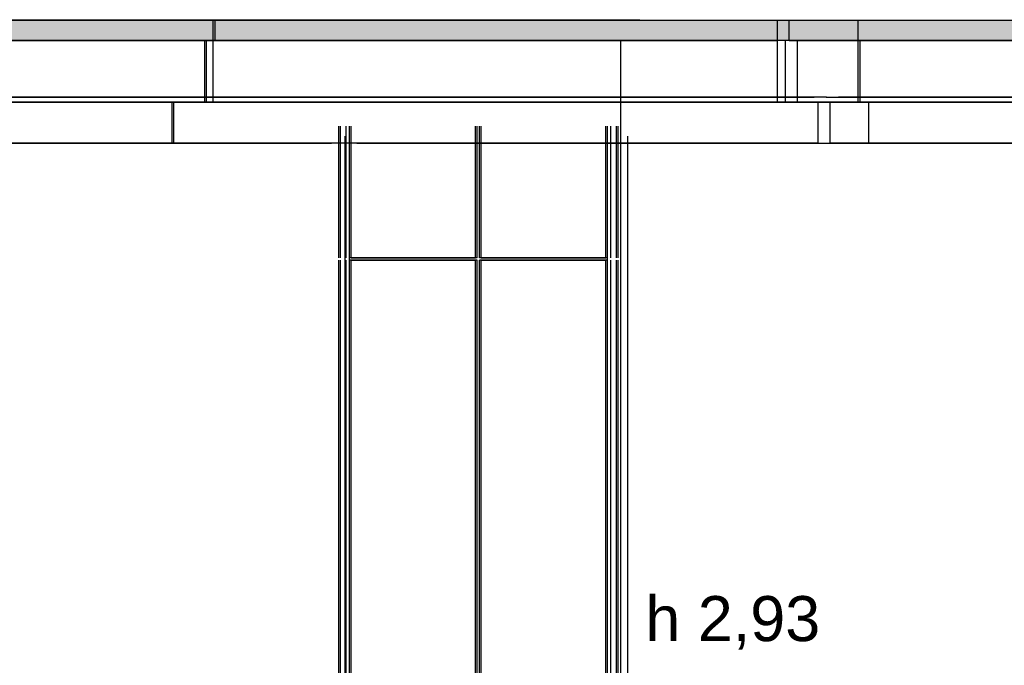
# Model space of a CAD drawing. Header units: millimetres. Extents: x -8253 to 34045, y -61360 to 6071.
# Tile 8 of 67: x 6240 to 8644, y -48591 to -47016. Entities that reach past the tile are written whole.
import ezdxf

# ---------------------------------------------------------------- set-up
doc = ezdxf.new("R2010")
doc.units = ezdxf.units.MM
for name, color, linetype in [('S-QUOTE', 40, 'Continuous'), ('S-TAGLIO-CS', 9, 'Continuous'), ('S-VISTA', 8, 'Continuous')]:
    doc.layers.add(name, color=color, linetype=linetype)
doc.styles.add('VISIO', font='arial.ttf')

msp = doc.modelspace()

# ---------------------------------------------------------------- hatches: boundary and pattern name
at = {"layer": 'S-TAGLIO-CS'}
msp.add_hatch(color=9, dxfattribs=at).paths.add_polyline_path([(10804, -47068), (10788, -47068), (10784, -47068), (7754, -47068), (3654, -47068), (3642, -47068), (3634, -47068), (3634, -47038), (3634, -47016), (7754, -47016), (10804, -47016), (10804, -47056), (10804, -47068)])

# ---------------------------------------------------------------- linework, layer by layer
at = {"layer": 'S-QUOTE'}
msp.add_line((7707.5, -49998), (7707.5, -47067), dxfattribs=at)
at = {"layer": 'S-TAGLIO-CS'}
for p, q in [((7754.2, -47017), (3633.7, -47017)), ((7754.2, -47017), (10803, -47017)), ((7754.2, -47067), (3633.7, -47067)), ((10803, -47067), (7754.2, -47067))]:
    msp.add_line(p, q, dxfattribs=at)
at = {"layer": 'S-VISTA'}
for p, q in [((3956, -47017), (6717, -47017)), ((6712, -47017), (8090, -47017)), ((6712, -47067), (6712, -47017)), ((6717, -47067), (6717, -47017)), ((8090, -47067), (8090, -47017)), ((8119, -47017), (8287, -47017)), ((8119, -47067), (8119, -47017)), ((8119, -47067), (8119, -47017)), ((8287, -47017), (10803, -47017)), ((8287, -47067), (8287, -47017)), ((3956, -47067), (6717, -47067)), ((3956, -47067), (6717, -47067)), ((6696, -47067), (3966, -47067)), ((8110, -47067), (6692, -47067)), ((6692, -47217), (6692, -47067)), ((6696, -47217), (6696, -47067)), ((6712, -47067), (8090, -47067)), ((6712, -47067), (8090, -47067)), ((6712, -47217), (6712, -47067)), ((8090, -47217), (8090, -47067)), ((8110, -47217), (8110, -47067)), ((8119, -47067), (8287, -47067)), ((8119, -47067), (8287, -47067)), ((8292, -47067), (8139, -47067)), ((8139, -47217), (8139, -47067)), ((8139, -47217), (8139, -47067)), ((8287, -47067), (10803, -47067)), ((8287, -47067), (10803, -47067)), ((8287, -47217), (8287, -47067)), ((10783, -47067), (8292, -47067)), ((8292, -47217), (8292, -47067)), ((3956, -47217), (6666.8, -47217)), ((6696, -47217), (3966, -47217)), ((4000, -47205), (6626, -47205)), ((4000, -47217), (6626, -47217)), ((6616, -47217), (4005, -47217)), ((6596, -47205), (4014, -47205)), ((6596, -47217), (4014, -47217)), ((8210, -47205), (6592, -47205)), ((8210, -47217), (6592, -47217)), ((8190, -47217), (6612, -47217)), ((6612, -47317), (6612, -47217)), ((6616, -47317), (6616, -47217)), ((6622, -47205), (8180, -47205)), ((6622, -47217), (8180, -47217)), ((8110, -47217), (6692, -47217)), ((6712, -47217), (8090, -47217)), ((8292, -47217), (8139, -47217)), ((8175, -47217), (8287, -47217)), ((8190, -47317), (8190, -47217)), ((8209, -47205), (8310, -47205)), ((8209, -47217), (8310, -47217)), ((8313, -47217), (8219, -47217)), ((8219, -47317), (8219, -47217)), ((8219, -47317), (8219, -47217)), ((8318, -47205), (8239, -47205)), ((8318, -47217), (8239, -47217)), ((8287, -47217), (10803, -47217)), ((10783, -47217), (8292, -47217)), ((8310, -47205), (10713, -47205)), ((8310, -47217), (10713, -47217)), ((10703, -47217), (8313, -47217)), ((8313, -47317), (8313, -47217)), ((10683, -47205), (8318, -47205)), ((10683, -47217), (8318, -47217)), ((7019, -47597), (7019, -47276)), ((7019, -47597), (7019, -47276)), ((7019, -47597), (7019, -47276)), ((7019, -47597), (7019, -47276)), ((7019, -47597), (7019, -47276)), ((7019, -47597), (7019, -47276)), ((7023, -47597), (7023, -47276)), ((7023, -47597), (7023, -47276)), ((7023, -47597), (7023, -47276)), ((7023, -47597), (7023, -47276)), ((7023, -47597), (7023, -47276)), ((7023, -47597), (7023, -47276)), ((7037, -47597), (7037, -47276)), ((7037, -47597), (7037, -47276)), ((7037, -47597), (7037, -47276)), ((7037, -47597), (7037, -47276)), ((7037, -47597), (7037, -47276)), ((7037, -47597), (7037, -47276)), ((7045, -47597), (7045, -47276)), ((7045, -47597), (7045, -47276)), ((7045, -47597), (7045, -47276)), ((7045, -47597), (7045, -47276)), ((7049, -47597), (7049, -47276)), ((7049, -47597), (7049, -47276)), ((7353, -47597), (7353, -47276)), ((7357, -47597), (7357, -47276)), ((7357, -47597), (7357, -47276)), ((7363, -47597), (7363, -47276)), ((7363, -47597), (7363, -47276)), ((7367, -47597), (7367, -47276)), ((7671, -47597), (7671, -47276)), ((7675, -47597), (7675, -47276)), ((7675, -47597), (7675, -47276)), ((7683, -47597), (7683, -47276)), ((7697, -47597), (7697, -47276)), ((7701, -47597), (7701, -47276)), ((7701, -47597), (7701, -47276)), ((7701, -47597), (7701, -47276)), ((7701, -47597), (7701, -47276)), ((7701, -47597), (7701, -47276)), ((7701, -47597), (7701, -47276)), ((7035, -50000), (7035, -47300)), ((7045, -50000), (7045, -47300)), ((7045, -50000), (7045, -47300)), ((7675, -50000), (7675, -47300)), ((7725, -50000), (7725, -47300)), ((7725, -49400), (7725, -47300)), ((3684, -47317), (7001.2, -47317)), ((6616, -47317), (4005, -47317)), ((8190, -47317), (6612, -47317)), ((7063, -47317), (7741, -47317)), ((7715.9, -47317), (7769, -47317)), ((7725, -47317), (11120.9, -47317)), ((7769, -47317), (7729, -47317)), ((8313, -47317), (8219, -47317)), ((10703, -47317), (8313, -47317)), ((7019, -49990), (7019, -47603)), ((7019, -49990), (7019, -47603)), ((7019, -49990), (7019, -47603)), ((7019, -49990), (7019, -47603)), ((7019, -49990), (7019, -47603)), ((7019, -49990), (7019, -47603)), ((7023, -49990), (7023, -47603)), ((7023, -49990), (7023, -47603)), ((7023, -49990), (7023, -47603)), ((7023, -49990), (7023, -47603)), ((7023, -49990), (7023, -47603)), ((7023, -49990), (7023, -47603)), ((7037, -49990), (7037, -47603)), ((7037, -49990), (7037, -47603)), ((7037, -49990), (7037, -47603)), ((7037, -49990), (7037, -47603)), ((7037, -49990), (7037, -47603)), ((7037, -49990), (7037, -47603)), ((7357, -47597), (7045, -47597)), ((7045, -49990), (7045, -47603)), ((7045, -49990), (7045, -47603)), ((7357, -47603), (7045, -47603)), ((7045, -49990), (7045, -47603)), ((7045, -49990), (7045, -47603)), ((7049, -47597), (7353, -47597)), ((7049, -49990), (7049, -47603)), ((7049, -47603), (7353, -47603)), ((7049, -49990), (7049, -47603)), ((7353, -49990), (7353, -47603)), ((7357, -49990), (7357, -47603)), ((7357, -49990), (7357, -47603)), ((7675, -47597), (7363, -47597)), ((7675, -47603), (7363, -47603)), ((7363, -49990), (7363, -47603)), ((7363, -49990), (7363, -47603)), ((7367, -47597), (7671, -47597)), ((7367, -47603), (7671, -47603)), ((7367, -49990), (7367, -47603)), ((7671, -49990), (7671, -47603)), ((7675, -49990), (7675, -47603)), ((7675, -49990), (7675, -47603)), ((7683, -49990), (7683, -47603)), ((7697, -49990), (7697, -47603)), ((7701, -49279), (7701, -47603)), ((7701, -49279), (7701, -47603)), ((7701, -49279), (7701, -47603)), ((7701, -49279), (7701, -47603)), ((7701, -49990), (7701, -47603)), ((7701, -49279), (7701, -47603))]:
    msp.add_line(p, q, dxfattribs=at)

# ---------------------------------------------------------------- texts
at = {"layer": 'S-QUOTE', "style": 'VISIO'}
msp.add_text('h 2,93', height=110, dxfattribs=at).set_placement((7767.5, -48532.5))

doc.saveas('drawing.dxf')
